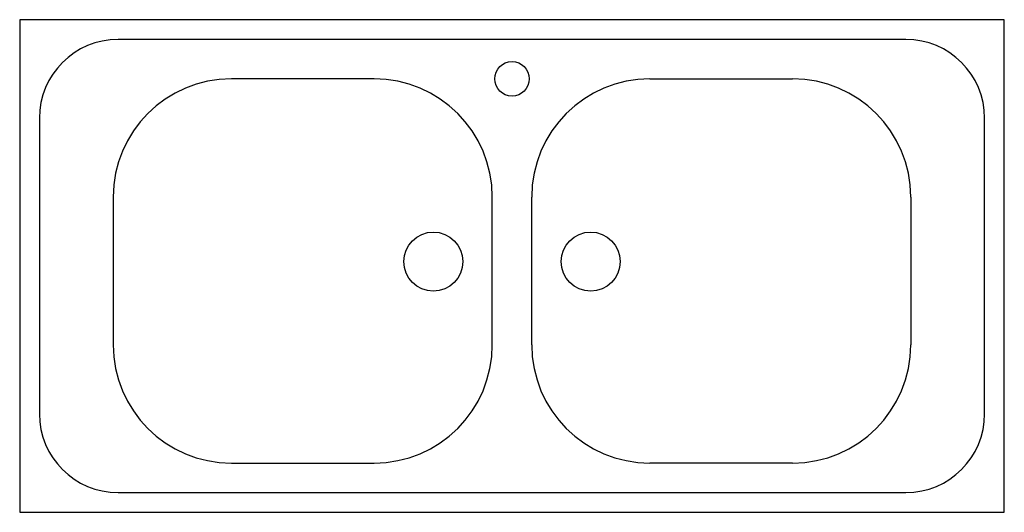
# Model space of a CAD drawing. Extents: x 3.326 to 4.326, y 4.753 to 5.253.
import ezdxf

# ---------------------------------------------------------------- set-up
doc = ezdxf.new("R2010")
doc.units = 0
doc.header["$MEASUREMENT"] = 0
doc.layers.get('0').update_dxf_attribs({"linetype": 'CONTINUOUS'})

msp = doc.modelspace()

# ---------------------------------------------------------------- linework, layer by layer
for p, q in [((4.32581, 5.25323), (3.32581, 5.25323)), ((3.32581, 5.25323), (3.32581, 4.75323)), ((4.32581, 4.75323), (4.32581, 5.25323)), ((4.22581, 5.23323), (3.42581, 5.23323)), ((3.68581, 5.19323), (3.54081, 5.19323)), ((3.96581, 5.19323), (4.11081, 5.19323)), ((3.34581, 5.15323), (3.34581, 4.85323)), ((4.30581, 4.85323), (4.30581, 5.15323)), ((3.42081, 5.07323), (3.42081, 4.92323)), ((3.80581, 4.92323), (3.80581, 5.07323)), ((3.84581, 4.92323), (3.84581, 5.07323)), ((4.23081, 5.07323), (4.23081, 4.92323)), ((3.54081, 4.80323), (3.68581, 4.80323)), ((4.11081, 4.80323), (3.96581, 4.80323)), ((3.42581, 4.77323), (4.22581, 4.77323)), ((3.32581, 4.75323), (4.32581, 4.75323))]:
    msp.add_line(p, q)
for centre, radius in [((3.82581, 5.19323), 0.0175), ((3.7459, 5.00771), 0.03), ((3.90571, 5.00771), 0.03)]:
    msp.add_circle(centre, radius)
for centre, radius, start, end in [((3.42581, 5.15323), 0.08, 90, 180), ((4.22581, 5.15323), 0.08, 0, 90), ((3.54081, 5.07323), 0.12, 90, 180), ((3.68581, 5.07323), 0.12, 0, 90), ((3.96581, 5.07323), 0.12, 90, 180), ((4.11081, 5.07323), 0.12, 0, 90), ((3.54081, 4.92323), 0.12, 180, 270), ((3.68581, 4.92323), 0.12, 270, 0), ((3.96581, 4.92323), 0.12, 180, 270), ((4.11081, 4.92323), 0.12, 270, 0), ((3.42581, 4.85323), 0.08, 180, 270), ((4.22581, 4.85323), 0.08, 270, 360)]:
    msp.add_arc(centre, radius, start, end)

doc.saveas('drawing.dxf')
